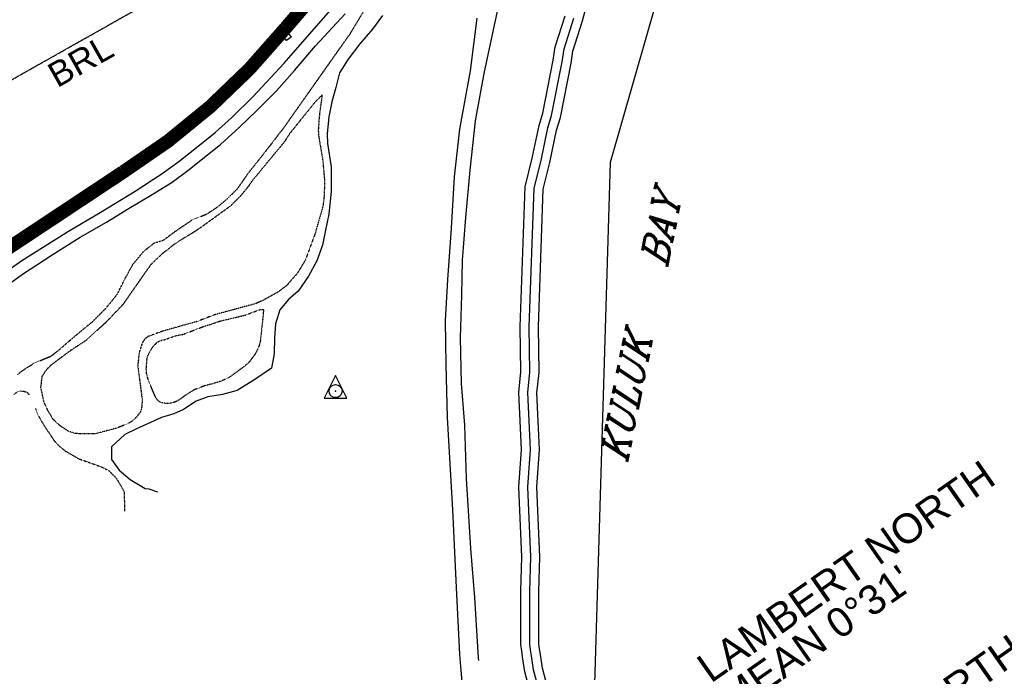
# Model space of a CAD drawing. Header units: feet. Extents: x 0 to 208040, y 0 to 211214.
# Tile 62 of 71: x 199729 to 201911, y 200457 to 201903. Entities that reach past the tile are written whole.
import ezdxf
from ezdxf.enums import TextEntityAlignment as Align

# ---------------------------------------------------------------- set-up
doc = ezdxf.new("R2010")
doc.units = ezdxf.units.FT
doc.header["$LTSCALE"] = 0.5
doc.header["$MEASUREMENT"] = 0
doc.header["$XCLIPFRAME"] = 0
for name, pattern in [('D100S10', [1, 0.5, 0.5]), ('D80S10', [1, 0.5, 0.5]), ('HIDDEN2', [0.1875, 0.125, -0.0625]), ('PHANTOM2', [1.25, 0.625, -0.125, 0.125, -0.125, 0.125, -0.125])]:
    doc.linetypes.add(name, pattern=pattern)
doc.layers.get('0').update_dxf_attribs({"linetype": 'CONTINUOUS'})
for name, color, linetype in [('COAST', 5, 'CONTINUOUS'), ('COAST-LT1', 5, 'D80S10'), ('COAST-LT2', 5, 'D100S10'), ('F-BRL', 110, 'PHANTOM2'), ('F-BRLTEXT', 42, 'PHANTOM2'), ('Future Property Line', 251, 'PHANTOM2'), ('HV-CONTROL', 11, 'CONTINUOUS'), ('image', 7, 'CONTINUOUS'), ('MAGNOR', 11, 'CONTINUOUS'), ('MI-BLDG', 11, 'CONTINUOUS'), ('R-DIRT', 11, 'HIDDEN2'), ('R-PAVED', 11, 'CONTINUOUS'), ('TEXT', 1, 'CONTINUOUS')]:
    doc.layers.add(name, color=color, linetype=linetype)
doc.styles.add('ARIAL', font='ARIAL.TTF')
doc.styles.add('CVFONT05', font='ROMANC')
doc.styles.add('NOTE', font='ARIAL.TTF', dxfattribs={"height": 10})
picture_1 = doc.add_image_def('image1.jpg', size_in_pixel=(2000, 2400))

# ---------------------------------------------------------------- blocks, each defined once
blk = doc.blocks.new('HV-CONTROL', base_point=(0, 18.8))
blk.add_lwpolyline([(-25.1, 3.2), (24.9, 3.2), (-0.1, 53.2)], close=True)
blk.add_circle((-0.1, 18.8), 14.4)
blk.add_point((-0.1, 18.8))

msp = doc.modelspace()

# ---------------------------------------------------------------- linework, layer by layer
at = {"layer": 'COAST', "elevation": 2.6}
msp.add_lwpolyline([(200859.7, 200417.3), (200848.4, 200458.5), (200843.4, 200491.4), (200841.6, 200504.7), (200839.9, 200518.4), (200839.8, 200598), (200839.9, 200636.9), (200841.6, 200713.2), (200835.5, 200868), (200841, 200951.2), (200835.2, 201077.8), (200840, 201123.2), (200838.5, 201223.2), (200849.4, 201533.3), (200865.1, 201596.3), (200880.1, 201668.7), (200888.6, 201696.3), (200911.5, 201813.6), (200915.8, 201843.2), (200938, 201912.3)], dxfattribs=at)
at = {"layer": 'COAST-LT1', "elevation": 2.6}
msp.add_lwpolyline([(200879, 200422.4), (200868, 200462.7), (200863.2, 200494.3), (200861.4, 200507.3), (200859.9, 200519.6), (200859.8, 200598), (200859.9, 200636.6), (200861.6, 200713.4), (200855.5, 200867.7), (200861, 200951), (200855.3, 201077.2), (200860, 201122.3), (200858.5, 201223), (200869.3, 201530.5), (200884.6, 201591.8), (200899.5, 201663.7), (200908, 201691.5), (200931.2, 201810.2), (200935.4, 201838.7), (200957.2, 201906.6)], dxfattribs=at)
at = {"layer": 'COAST-LT2', "elevation": 2.6}
msp.add_lwpolyline([(200898.3, 200427.5), (200887.6, 200466.8), (200883, 200497.1), (200881.3, 200509.8), (200879.9, 200520.9), (200879.8, 200598), (200879.9, 200636.4), (200881.6, 200713.6), (200875.5, 200867.5), (200881.1, 200950.8), (200875.3, 201076.6), (200880, 201121.5), (200878.5, 201222.8), (200889.2, 201527.7), (200904.1, 201587.4), (200918.9, 201658.7), (200927.5, 201686.6), (200950.9, 201806.8), (200954.9, 201834.1), (200976.4, 201900.9), (201000.3, 201990.1)], dxfattribs=at)
at = {"layer": 'F-BRL', "ltscale": 2}
msp.add_line((196776.1, 200115.1), (200696.7, 202325.9), dxfattribs=at)
at = {"layer": 'Future Property Line', "const_width": 30}
msp.add_lwpolyline([(197641.4, 202899.1), (200108.4, 204290.2), (201307.7, 204192.4), (200939.4, 202765.9, -0.114582), (200730.1, 202364.8), (200318.5, 201885, -0.081769), (199958.5, 201566), (199518, 201274, 0.24035)], format="xyb", dxfattribs=at)
at = {"layer": 'MI-BLDG', "elevation": 45.2}
msp.add_lwpolyline([(200330.8, 201864.7), (200320.6, 201857), (200314.6, 201864.9), (200324.8, 201872.6)], close=True, dxfattribs=at)
at = {"layer": 'R-DIRT'}
for points, elevation in [([(199760, 201142.1), (199799.4, 201158.4), (199815.6, 201171.1), (199840.4, 201192.7), (199871, 201218.3), (199891, 201234.5), (199921.7, 201265.7), (199946.3, 201296.1), (199960.8, 201325.9), (199980.5, 201361.9), (200004.6, 201390.6), (200027.2, 201408.6), (200048.2, 201415.2), (200074.1, 201434.6), (200111.3, 201459.8), (200142.8, 201472.5), (200165.3, 201486.8), (200186.5, 201504.1), (200213.1, 201530.4), (200236.6, 201564.4), (200274.9, 201612.4), (200316.9, 201667), (200358.9, 201726.7), (200421, 201814.9), (200461.7, 201872.3), (200490.9, 201921.1)], 119.2), ([(199725.1, 201117.5), (199731.4, 201122.8), (199746.1, 201133.2), (199753.4, 201137.1), (199760, 201142.1)], 218.4), ([(199716.8, 201072.6), (199722.1, 201077.7), (199730.2, 201080.9), (199738.4, 201080.3), (199746.3, 201077.7), (199750.3, 201071.5)], 155.6), ([(199764.6, 201042.3), (199766.5, 201035.8), (199770.8, 201025.7), (199783.4, 201003.9), (199804.3, 200972.9), (199810.6, 200965), (199817.5, 200958.2), (199830.3, 200947.9), (199860.8, 200930.4)], 155.6), ([(199860.8, 200930.4), (199910.6, 200912.6), (199925.8, 200905.3), (199943.7, 200887), (199961, 200857.3), (199961.4, 200814.6)], 130)]:
    msp.add_lwpolyline(points, dxfattribs=dict(at, elevation=elevation))
for points, elevation in [([(200399.3, 201736.7), (200392.8, 201687.4), (200390.9, 201658), (200391.5, 201647), (200400.9, 201591.6), (200404.5, 201549.7), (200404.2, 201514.3), (200401.2, 201489.9), (200383.7, 201429.1), (200362.3, 201370.9), (200345.2, 201342.5), (200320.6, 201314.2), (200303.2, 201300.7), (200268.4, 201281.4), (200252.2, 201274.3), (200162.3, 201249.9), (200122.5, 201234.8), (200047.9, 201213.8), (200014, 201201.6), (200007.1, 201196.6), (200001.6, 201188.8), (199994.1, 201166.2), (199990.8, 201136.2), (200001, 201060.7), (199999.4, 201043.1), (199996.9, 201034.2), (199986.6, 201021.5), (199977.9, 201013.7), (199970.2, 201008.8), (199943.2, 200998.1), (199896.1, 200985.6), (199853.8, 200986.3), (199837.7, 200991.2), (199817.2, 201004.9), (199803.9, 201017.4), (199792, 201037), (199783.5, 201055.5), (199776.3, 201088.4), (199779.2, 201113.3), (199788.2, 201127.2), (199799.8, 201139.3), (199844.2, 201172.2), (199877.8, 201194.1), (199925, 201237.5), (199959.2, 201273.5), (200020.7, 201361.7), (200043.4, 201383.5), (200075, 201408.5), (200125, 201439.3), (200197.4, 201491.6), (200220.2, 201514.7), (200236.8, 201534.6), (200243.7, 201545.3), (200316.8, 201633.7), (200328.4, 201652), (200386, 201723.4)], 50), ([(200269.6, 201261.7), (200269.6, 201261.7), (200268.3, 201245), (200262.6, 201192.4), (200260.5, 201183.7), (200256.6, 201173.1), (200252.3, 201164.6), (200240.6, 201148.3), (200234.9, 201142.1), (200225.6, 201134.1), (200198.6, 201114.3), (200190.6, 201109.4), (200175.5, 201102.5), (200158.1, 201097.1), (200140.2, 201092.6), (200115.5, 201083.1), (200093.8, 201069.5), (200086.3, 201063.5), (200078.9, 201058.6), (200069.4, 201054.9), (200059.6, 201052.8), (200048.9, 201053.6), (200040.8, 201055.9), (200034.3, 201060.8), (200029.9, 201068.2), (200016.2, 201100.3), (200013.4, 201108.3), (200010.7, 201119.3), (200009.8, 201129.6), (200011.4, 201150.6), (200013.3, 201159), (200022.4, 201176.2), (200028.7, 201183.6), (200035.2, 201189.8), (200042.7, 201192.8), (200050.9, 201194.7), (200074.5, 201203), (200092.8, 201206.7), (200137.9, 201224.3), (200154.7, 201229.2), (200171.9, 201235.3), (200228.7, 201248.9), (200261.7, 201261.1)], 75)]:
    msp.add_lwpolyline(points, close=True, dxfattribs=dict(at, elevation=elevation))
at = {"layer": 'R-PAVED'}
msp.add_lwpolyline([(199639.8, 201303.2), (199734.4, 201369.6), (199837.3, 201434.7), (199907.4, 201476.3), (199985.3, 201523.8), (200044.7, 201562.8), (200082, 201588.9), (200124.8, 201623), (200162.5, 201653.6), (200199.3, 201686.4), (200246.8, 201733.3), (200315.1, 201807.5), (200413.1, 201918.6), (200553.5, 202076.8), (200694.4, 202239.8), (200728.8, 202283.8), (200770.8, 202347), (200818.4, 202418), (200859, 202480.5), (200870.6, 202500)], dxfattribs=at)
for points, elevation in [([(200746.5, 200483.6), (200746.1, 200489.2), (200737.8, 200623.3), (200729, 200731.6), (200719.2, 200887.1), (200715.3, 201005.2), (200708.3, 201097.3), (200706.3, 201198.3), (200708.9, 201292.8), (200710.4, 201370.5), (200718.1, 201465.5), (200727.2, 201569.8), (200739, 201679.5), (200758.1, 201784.5), (200792.5, 201943.1), (200819.8, 202081.7), (200852.3, 202197.8), (200883, 202306.8), (200913.3, 202410.5)], 15), ([(199675.3, 201296.2), (199735.7, 201339.7), (199801.1, 201382.5), (199863.2, 201421.6), (199922, 201454.8), (199968.1, 201483.3), (200023.2, 201516.3), (200067, 201543.6), (200104.7, 201571.2), (200134.9, 201596.1), (200174, 201627.3), (200215.3, 201664.3), (200255.9, 201703.7), (200298.7, 201745.9), (200338, 201791.1), (200384.9, 201845.3), (200450.5, 201916.5)], 48.1), ([(200533, 201912.6), (200511.4, 201882.2), (200483.2, 201850.2), (200456.8, 201816.1), (200438.1, 201785.9), (200429.5, 201752.9), (200420.7, 201721.5), (200414.4, 201688.3), (200410.9, 201650.3), (200411.3, 201629.3), (200419.4, 201577.6), (200419.8, 201522.8), (200414.6, 201472.3), (200407, 201437.4), (200399.9, 201403.7), (200387.9, 201369.4), (200368.9, 201334.9), (200346.5, 201302.1), (200325.2, 201283.2), (200305.7, 201260.6), (200296.1, 201229.8), (200294.2, 201197.5), (200293.2, 201163), (200287, 201131.4), (200247.8, 201104.4), (200211.4, 201081.5), (200178.4, 201073.3), (200146, 201067.9), (200120.7, 201057.9), (200092.5, 201040.1), (200070.6, 201029.8), (200043.6, 201022.1), (199986.7, 200996.3), (199962, 200984.3), (199933, 200957.2), (199932.8, 200928.8), (199949.9, 200905.5), (199974, 200884.5), (200007.3, 200864.5), (200015.3, 200864.3), (200034.8, 200857.4)], 35), ([(200733.5, 200171.7), (200706.5, 200470.6), (200704.9, 200496.7), (200696.9, 200645.5), (200688.9, 200817.7), (200677.2, 201022.1), (200674, 201138.8), (200672.9, 201236.6), (200678, 201327.3), (200686.4, 201441.4), (200692.6, 201555.1), (200704.8, 201660.7), (200728.3, 201790.5), (200743.1, 201906.9)], 35)]:
    msp.add_lwpolyline(points, dxfattribs=dict(at, elevation=elevation))

# ---------------------------------------------------------------- block references
at = {"layer": 'HV-CONTROL'}
msp.add_blockref('HV-CONTROL', (200429.3, 201080.5), dxfattribs=at)

# ---------------------------------------------------------------- texts
at = {"layer": 'F-BRLTEXT', "style": 'ARIAL'}
msp.add_text('BRL', height=55, rotation=29.4183, dxfattribs=at).set_placement((199877.6, 201788.1), align=Align.CENTER)
at = {"layer": 'MAGNOR', "color": 1, "style": 'NOTE'}
for s, height, p in [('LAMBERT NORTH', 64.979, (201896.6, 200877.5)), ("MEAN 0%%D31'", 64.979, (201713.1, 200645.5)), ('TRUE NORTH', 64.98, (201958.8, 200491.6))]:
    msp.add_text(s, height=height, rotation=35.0125, dxfattribs=at).set_placement(p, align=Align.RIGHT)
at = {"layer": 'TEXT', "style": 'CVFONT05', "oblique": 22}
msp.add_text('KULUK   BAY', height=60, rotation=78.4321, dxfattribs=at).set_placement((201104.5, 201220.2), align=Align.MIDDLE)

# ---------------------------------------------------------------- pictures from other files: only their frames are drawn
at = {"layer": 'image'}
image = msp.add_image(picture_1, insert=(189577.4, 187001.2), size_in_units=(14997.8, 17997.4), rotation=0.6, dxfattribs=at)
image.set_boundary_path([(132.996, 330.714), (430.192, 24.765), (1020.87, 15.748), (1441.694, 2.418), (1679.783, 17.58), (1693.604, 9.457), (1619.806, 230.729), (1548.014, 470.558), (1535.763, 774.424), (1569.421, 992.353), (1639.473, 1205.262), (1591.986, 1384.6), (1519.706, 1505.468), (1523.142, 1667.603), (1504.677, 1730.756), (1672.9, 1884.48), (1821.97, 1931.65), (1498.085, 2118.297), (960.466, 2148.074), (673.895, 2165.344), (458.475, 2163.088), (240.59, 2160.806), (87.062, 2055.378), (143.158, 1779.843), (140.638, 1536.635), (138.25, 1280.692), (130.08, 1093.17), (219.456, 785.044), (141.38, 497.97), (132.996, 330.714)])
image.dxf.flags = 15

doc.saveas('drawing.dxf')
